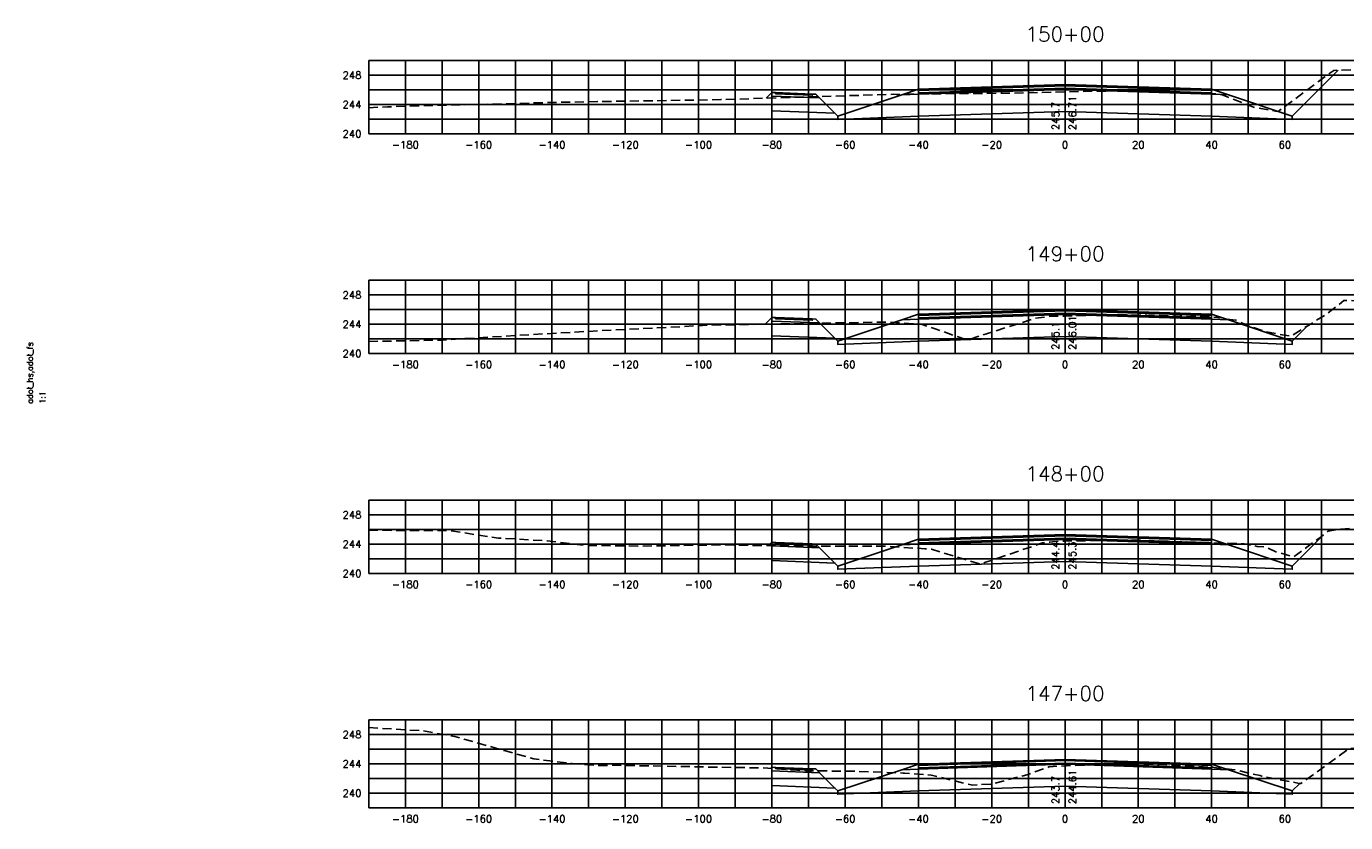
# Model space of a CAD drawing. Extents: x 1497 to 2840, y 16 to 8218.
# Tile 43 of 56: x 1497 to 1857, y 5836 to 6053. Entities that reach past the tile are written whole.
import ezdxf
from ezdxf.enums import TextEntityAlignment as Align

# ---------------------------------------------------------------- set-up
doc = ezdxf.new("R2010")
doc.units = 0
doc.header["$LTSCALE"] = 20
doc.header["$MEASUREMENT"] = 0
doc.linetypes.add('HIDDEN_050%', pattern=[0.1875, 0.125, -0.0625])
for name, color, linetype in [('S-AT-TXT175', 6, 'Continuous'), ('S-AT-TXT80', 1, 'Continuous'), ('XDATUM', 3, 'Continuous'), ('XEG', 1, 'HIDDEN_050%'), ('XFG', 2, 'Continuous'), ('XGRID', 251, 'Continuous'), ('XGRIDT', 2, 'Continuous'), ('XREF-BORDER', 7, 'Continuous')]:
    doc.layers.add(name, color=color, linetype=linetype)
doc.styles.add('L100', font='simplex.shx', dxfattribs={"height": 2})
doc.styles.add('L175', font='ROMANSM.shx', dxfattribs={"height": 3.5})
doc.styles.add('L80', font='ROMANSM.shx', dxfattribs={"height": 1.6})

# ---------------------------------------------------------------- blocks, each defined once
blk = doc.blocks.new('03025_00_att1')
at = {"layer": 'S-AT-TXT175', "style": 'L175'}
for tag, p in [('NUM', (32.402, 20.822)), ('LINE1', (30.64, 1.444)), ('LINE2', (30.64, 1.161)), ('LINE3', (30.64, 0.877))]:
    blk.add_attdef(tag, text='', height=0.175, dxfattribs=at).set_placement(p, align=Align.CENTER)
at = {"layer": 'S-AT-TXT80', "style": 'L80'}
for tag, p in [('DRAFTED', (2.436, 14.201)), ('PSCALE', (2.265, 11.605)), ('PVIEW', (2.436, 11.605)), ('PCTB', (2.094, 11.605))]:
    blk.add_attdef(tag, p, '', height=0.08, rotation=90, dxfattribs=at)

msp = doc.modelspace()

# ---------------------------------------------------------------- linework, layer by layer
at = {"layer": 'XDATUM', "flags": 128}
for points in [[(1698.44, 6033.73), (1700, 6035.29), (1700, 6030.29), (1717.21, 6029.6), (1718, 6028.81), (1718, 6027.92), (1740, 6028.8), (1780, 6030.08), (1820, 6028.8), (1842, 6027.92), (1842, 6028.81), (1854.52, 6041.33)], [(1698.13, 5972.02), (1700, 5973.89), (1700, 5968.89), (1717.21, 5968.2), (1718, 5967.41), (1718, 5966.52), (1740, 5967.4), (1780, 5968.68), (1820, 5967.4), (1842, 5966.52), (1842, 5967.41), (1846.07, 5971.48)], [(1699.09, 5911.58), (1700, 5912.49), (1700, 5907.49), (1717.21, 5906.8), (1718, 5906.01), (1718, 5905.12), (1740, 5906), (1780, 5907.28), (1820, 5906), (1842, 5905.12), (1842, 5906.01), (1850.53, 5914.55)], [(1699.66, 5850.75), (1700, 5851.09), (1700, 5846.09), (1717.21, 5845.4), (1718, 5844.61), (1718, 5843.72), (1740, 5844.6), (1780, 5845.88), (1820, 5844.6), (1842, 5843.72), (1842, 5844.61), (1844.04, 5846.65)]]:
    msp.add_lwpolyline(points, dxfattribs=at)
at = {"layer": 'XEG', "flags": 128}
for points in [[(1590, 6031.13), (1595.09, 6031.35), (1604.47, 6031.7), (1623.29, 6032.08), (1636.76, 6032.46), (1638.71, 6032.52), (1652.44, 6032.79), (1679.09, 6033.2), (1686.1, 6033.32), (1706.47, 6033.99), (1709, 6034.02), (1709.49, 6034.05), (1712.08, 6034.14), (1733.15, 6034.78), (1734.03, 6034.74), (1742.84, 6034.91), (1750.85, 6034.98), (1751.62, 6035), (1753.65, 6035.02), (1765.42, 6035.07), (1780, 6035.42), (1788.03, 6035.61), (1794.25, 6035.74), (1796.52, 6035.7), (1814.39, 6035.36), (1815.43, 6035.29), (1822.25, 6034.88), (1830.51, 6031.61), (1831.42, 6031.26), (1837.46, 6030.21), (1838.16, 6030.11), (1849.18, 6038.3), (1853.32, 6041.3), (1866.11, 6041.7), (1867.76, 6041.71), (1874.37, 6041.62), (1879.85, 6041.22), (1883.75, 6040.73), (1897.37, 6038.44), (1900.12, 6038.32), (1934.06, 6037.4), (1947.26, 6036.97), (1962.54, 6037.33), (1970, 6037.15)], [(1590, 5967.3), (1610.17, 5967.69), (1616.5, 5968.1), (1641.41, 5969.6), (1649.84, 5970.07), (1684.68, 5971.84), (1692.91, 5971.92), (1730.47, 5972.61), (1733.85, 5972.48), (1740.78, 5971.99), (1744.82, 5970.67), (1753.28, 5967.69), (1768.1, 5972.43), (1771.79, 5973.67), (1775.66, 5974.11), (1776.4, 5974.17), (1780, 5974.25), (1790.74, 5974.48), (1796.27, 5974.59), (1802.29, 5974.45), (1818.26, 5974.08), (1819.74, 5973.98), (1822.71, 5973.72), (1825.01, 5973.31), (1826.65, 5973.1), (1827.67, 5972.54), (1834.55, 5969.98), (1839.22, 5969.13), (1841.78, 5968.81), (1851.37, 5974.78), (1856.1, 5978.47), (1862.62, 5978.43), (1870.65, 5978.56), (1881.26, 5978.66), (1903.22, 5979), (1915.75, 5979.42), (1938.92, 5980.25), (1958.22, 5980.79), (1970, 5981.29)], [(1590, 5915.78), (1611.95, 5915.67), (1625.4, 5913.65), (1638.72, 5912.88), (1649.1, 5911.64), (1663.41, 5911.45), (1686.25, 5911.77), (1706.12, 5911.48), (1731.8, 5911.4), (1741.72, 5910.7), (1743.55, 5910.58), (1753, 5907.67), (1756.79, 5906.51), (1758.32, 5907.02), (1773.86, 5912.32), (1775.87, 5912.52), (1778.32, 5912.8), (1780, 5912.83), (1792.85, 5913.04), (1798.1, 5913.11), (1818, 5912.45), (1818.33, 5912.44), (1818.74, 5912.41), (1828.87, 5912.05), (1832.42, 5911.36), (1834.73, 5911.18), (1837.49, 5909.92), (1842.33, 5908.48), (1849.5, 5913.74), (1851.77, 5915.51), (1854.1, 5915.92), (1854.29, 5915.99), (1854.77, 5916.05), (1863.73, 5916.72), (1870.53, 5917.26), (1872.15, 5917.48), (1874.78, 5917.8), (1879.28, 5918.21), (1902.41, 5919.77), (1909.92, 5920.14), (1930.58, 5921.22), (1955.57, 5921.48), (1970, 5921.59)], [(1590, 5861.93), (1604.79, 5861.01), (1613.45, 5859.48), (1627, 5855.62), (1635.02, 5853.38), (1645.5, 5852.08), (1652.92, 5851.57), (1656.97, 5851.63), (1683.58, 5851.13), (1697.2, 5850.91), (1706.77, 5850.29), (1709.28, 5850.12), (1709.39, 5850.11), (1722.52, 5850), (1735.86, 5849.5), (1736.08, 5849.48), (1736.17, 5849.48), (1743.49, 5848.9), (1743.89, 5848.81), (1754.77, 5846.19), (1759.97, 5846.52), (1759.99, 5846.52), (1760.03, 5846.53), (1769.98, 5849.14), (1775.61, 5851.16), (1775.74, 5851.21), (1780, 5851.47), (1780.12, 5851.48), (1780.34, 5851.51), (1787.79, 5851.73), (1788.11, 5851.75), (1799.83, 5851.98), (1800.24, 5851.99), (1811.93, 5851.57), (1812.39, 5851.56), (1812.69, 5851.54), (1820.32, 5851.06), (1820.67, 5851.01), (1826.34, 5850.37), (1833.23, 5848.79), (1833.7, 5848.64), (1843.87, 5846.68), (1844.18, 5846.62), (1844.38, 5846.61), (1844.91, 5847.02), (1857.44, 5856.12), (1857.85, 5856.15), (1860.67, 5856.46), (1861.5, 5856.44), (1871.8, 5856.43), (1875.82, 5856.83), (1885.88, 5858.23), (1894.86, 5858.94), (1922.24, 5860.73), (1949.58, 5861.37), (1970, 5861.88)]]:
    msp.add_lwpolyline(points, dxfattribs=at)
at = {"layer": 'XFG', "flags": 128}
for points in [[(1842, 6028.81), (1842, 6028.81), (1854.52, 6041.33)], [(1780, 6037.42), (1740, 6036.14), (1740, 6035.8), (1780, 6037.08)], [(1780, 6037.42), (1820, 6036.14), (1820, 6035.8), (1780, 6037.08)], [(1700, 6035.29), (1700, 6035.29), (1698.44, 6033.73)], [(1700, 6035.29), (1700, 6034.29), (1713.04, 6033.77), (1712, 6034.81), (1711, 6034.85), (1711, 6034.51), (1701, 6034.91), (1701, 6035.25), (1700, 6035.29)], [(1700, 6034.29), (1700, 6030.29), (1717.21, 6029.6), (1713.04, 6033.77), (1700, 6034.29)], [(1701, 6035.25), (1701, 6034.91), (1711, 6034.51), (1711, 6034.85), (1701, 6035.25)], [(1780, 6036.08), (1740, 6034.8), (1735.43, 6034.62), (1718, 6028.81), (1718, 6027.92), (1740, 6028.8), (1780, 6030.08)], [(1780, 6036.42), (1740, 6035.14), (1740, 6036.14), (1735.43, 6034.62), (1740, 6034.8), (1780, 6036.08)], [(1780, 6037.08), (1740, 6035.8), (1740, 6035.14), (1780, 6036.42)], [(1780, 6037.08), (1820, 6035.8), (1820, 6035.14), (1780, 6036.42)], [(1780, 6036.42), (1820, 6035.14), (1820, 6036.14), (1824.57, 6034.62), (1820, 6034.8), (1780, 6036.08)], [(1780, 6036.08), (1820, 6034.8), (1824.57, 6034.62), (1842, 6028.81), (1842, 6027.92), (1820, 6028.8), (1780, 6030.08)], [(1718, 6028.81), (1717.21, 6029.6)], [(1780, 5976.02), (1740, 5974.74), (1740, 5974.4), (1780, 5975.68)], [(1780, 5976.02), (1820, 5974.74), (1820, 5974.4), (1780, 5975.68)], [(1700, 5973.89), (1700, 5973.89), (1698.13, 5972.02)], [(1700, 5973.89), (1700, 5972.89), (1713.04, 5972.37), (1712, 5973.41), (1711, 5973.45), (1711, 5973.11), (1701, 5973.51), (1701, 5973.85), (1700, 5973.89)], [(1700, 5972.89), (1700, 5968.89), (1717.21, 5968.2), (1713.04, 5972.37), (1700, 5972.89)], [(1701, 5973.85), (1701, 5973.51), (1711, 5973.11), (1711, 5973.45), (1701, 5973.85)], [(1780, 5974.68), (1740, 5973.4), (1735.43, 5973.22), (1718, 5967.41), (1718, 5966.52), (1740, 5967.4), (1780, 5968.68)], [(1780, 5975.02), (1740, 5973.74), (1740, 5974.74), (1735.43, 5973.22), (1740, 5973.4), (1780, 5974.68)], [(1780, 5975.68), (1740, 5974.4), (1740, 5973.74), (1780, 5975.02)], [(1780, 5975.68), (1820, 5974.4), (1820, 5973.74), (1780, 5975.02)], [(1780, 5975.02), (1820, 5973.74), (1820, 5974.74), (1824.57, 5973.22), (1820, 5973.4), (1780, 5974.68)], [(1780, 5974.68), (1820, 5973.4), (1824.57, 5973.22), (1842, 5967.41), (1842, 5966.52), (1820, 5967.4), (1780, 5968.68)], [(1842, 5967.41), (1842, 5967.41), (1846.07, 5971.48)], [(1718, 5967.41), (1717.21, 5968.2)], [(1700, 5912.49), (1700, 5912.49), (1699.09, 5911.58)], [(1700, 5912.49), (1700, 5911.49), (1713.04, 5910.97), (1712, 5912.01), (1711, 5912.05), (1711, 5911.71), (1701, 5912.11), (1701, 5912.45), (1700, 5912.49)], [(1700, 5911.49), (1700, 5907.49), (1717.21, 5906.8), (1713.04, 5910.97), (1700, 5911.49)], [(1701, 5912.45), (1701, 5912.11), (1711, 5911.71), (1711, 5912.05), (1701, 5912.45)], [(1780, 5913.28), (1740, 5912), (1735.43, 5911.82), (1718, 5906.01), (1718, 5905.12), (1740, 5906), (1780, 5907.28)], [(1780, 5913.62), (1740, 5912.34), (1740, 5913.34), (1735.43, 5911.82), (1740, 5912), (1780, 5913.28)], [(1780, 5914.62), (1740, 5913.34), (1740, 5913), (1780, 5914.28)], [(1780, 5914.28), (1740, 5913), (1740, 5912.34), (1780, 5913.62)], [(1780, 5914.62), (1820, 5913.34), (1820, 5913), (1780, 5914.28)], [(1780, 5914.28), (1820, 5913), (1820, 5912.34), (1780, 5913.62)], [(1780, 5913.62), (1820, 5912.34), (1820, 5913.34), (1824.57, 5911.82), (1820, 5912), (1780, 5913.28)], [(1780, 5913.28), (1820, 5912), (1824.57, 5911.82), (1842, 5906.01), (1842, 5905.12), (1820, 5906), (1780, 5907.28)], [(1842, 5906.01), (1842, 5906.01), (1850.53, 5914.55)], [(1718, 5906.01), (1717.21, 5906.8)], [(1700, 5851.09), (1700, 5851.09), (1699.66, 5850.75)], [(1700, 5851.09), (1700, 5850.09), (1713.04, 5849.57), (1712, 5850.61), (1711, 5850.65), (1711, 5850.31), (1701, 5850.71), (1701, 5851.05), (1700, 5851.09)], [(1700, 5850.09), (1700, 5846.09), (1717.21, 5845.4), (1713.04, 5849.57), (1700, 5850.09)], [(1701, 5851.05), (1701, 5850.71), (1711, 5850.31), (1711, 5850.65), (1701, 5851.05)], [(1780, 5851.88), (1740, 5850.6), (1735.43, 5850.42), (1718, 5844.61), (1718, 5843.72), (1740, 5844.6), (1780, 5845.88)], [(1780, 5852.22), (1740, 5850.94), (1740, 5851.94), (1735.43, 5850.42), (1740, 5850.6), (1780, 5851.88)], [(1780, 5853.22), (1740, 5851.94), (1740, 5851.6), (1780, 5852.88)], [(1780, 5852.88), (1740, 5851.6), (1740, 5850.94), (1780, 5852.22)], [(1780, 5853.22), (1820, 5851.94), (1820, 5851.6), (1780, 5852.88)], [(1780, 5852.88), (1820, 5851.6), (1820, 5850.94), (1780, 5852.22)], [(1780, 5852.22), (1820, 5850.94), (1820, 5851.94), (1824.57, 5850.42), (1820, 5850.6), (1780, 5851.88)], [(1780, 5851.88), (1820, 5850.6), (1824.57, 5850.42), (1842, 5844.61), (1842, 5843.72), (1820, 5844.6), (1780, 5845.88)], [(1842, 5844.61), (1842, 5844.61), (1844.04, 5846.65)], [(1718, 5844.61), (1717.21, 5845.4)]]:
    msp.add_lwpolyline(points, dxfattribs=at)
at = {"layer": 'XGRID'}
for p, q in [((1590, 6024), (1590, 6044)), ((1590, 6044), (1970, 6044)), ((1600, 6024), (1600, 6044)), ((1610, 6024), (1610, 6044)), ((1620, 6024), (1620, 6044)), ((1630, 6024), (1630, 6044)), ((1640, 6024), (1640, 6044)), ((1650, 6024), (1650, 6044)), ((1660, 6024), (1660, 6044)), ((1670, 6024), (1670, 6044)), ((1680, 6024), (1680, 6044)), ((1690, 6024), (1690, 6044)), ((1700, 6024), (1700, 6044)), ((1710, 6024), (1710, 6044)), ((1720, 6024), (1720, 6044)), ((1730, 6024), (1730, 6044)), ((1740, 6024), (1740, 6044)), ((1750, 6024), (1750, 6044)), ((1760, 6024), (1760, 6044)), ((1770, 6024), (1770, 6044)), ((1780, 6024), (1780, 6044)), ((1790, 6024), (1790, 6044)), ((1800, 6024), (1800, 6044)), ((1810, 6024), (1810, 6044)), ((1820, 6024), (1820, 6044)), ((1830, 6024), (1830, 6044)), ((1840, 6024), (1840, 6044)), ((1850, 6024), (1850, 6044)), ((1590, 6040), (1970, 6040)), ((1590, 6036), (1970, 6036)), ((1590, 6032), (1970, 6032)), ((1590, 6028), (1970, 6028)), ((1590, 6024), (1970, 6024)), ((1590, 5964), (1590, 5984)), ((1590, 5984), (1970, 5984)), ((1600, 5964), (1600, 5984)), ((1610, 5964), (1610, 5984)), ((1620, 5964), (1620, 5984)), ((1630, 5964), (1630, 5984)), ((1640, 5964), (1640, 5984)), ((1650, 5964), (1650, 5984)), ((1660, 5964), (1660, 5984)), ((1670, 5964), (1670, 5984)), ((1680, 5964), (1680, 5984)), ((1690, 5964), (1690, 5984)), ((1700, 5964), (1700, 5984)), ((1710, 5964), (1710, 5984)), ((1720, 5964), (1720, 5984)), ((1730, 5964), (1730, 5984)), ((1740, 5964), (1740, 5984)), ((1750, 5964), (1750, 5984)), ((1760, 5964), (1760, 5984)), ((1770, 5964), (1770, 5984)), ((1780, 5964), (1780, 5984)), ((1790, 5964), (1790, 5984)), ((1800, 5964), (1800, 5984)), ((1810, 5964), (1810, 5984)), ((1820, 5964), (1820, 5984)), ((1830, 5964), (1830, 5984)), ((1840, 5964), (1840, 5984)), ((1850, 5964), (1850, 5984)), ((1590, 5980), (1970, 5980)), ((1590, 5976), (1970, 5976)), ((1590, 5972), (1970, 5972)), ((1590, 5968), (1970, 5968)), ((1590, 5964), (1970, 5964)), ((1590, 5904), (1590, 5924)), ((1590, 5924), (1970, 5924)), ((1600, 5904), (1600, 5924)), ((1610, 5904), (1610, 5924)), ((1620, 5904), (1620, 5924)), ((1630, 5904), (1630, 5924)), ((1640, 5904), (1640, 5924)), ((1650, 5904), (1650, 5924)), ((1660, 5904), (1660, 5924)), ((1670, 5904), (1670, 5924)), ((1680, 5904), (1680, 5924)), ((1690, 5904), (1690, 5924)), ((1700, 5904), (1700, 5924)), ((1710, 5904), (1710, 5924)), ((1720, 5904), (1720, 5924)), ((1730, 5904), (1730, 5924)), ((1740, 5904), (1740, 5924)), ((1750, 5904), (1750, 5924)), ((1760, 5904), (1760, 5924)), ((1770, 5904), (1770, 5924)), ((1780, 5904), (1780, 5924)), ((1790, 5904), (1790, 5924)), ((1800, 5904), (1800, 5924)), ((1810, 5904), (1810, 5924)), ((1820, 5904), (1820, 5924)), ((1830, 5904), (1830, 5924)), ((1840, 5904), (1840, 5924)), ((1850, 5904), (1850, 5924)), ((1590, 5920), (1970, 5920)), ((1590, 5916), (1970, 5916)), ((1590, 5912), (1970, 5912)), ((1590, 5908), (1970, 5908)), ((1590, 5904), (1970, 5904)), ((1590, 5840), (1590, 5864)), ((1590, 5864), (1970, 5864)), ((1600, 5840), (1600, 5864)), ((1610, 5840), (1610, 5864)), ((1620, 5840), (1620, 5864)), ((1630, 5840), (1630, 5864)), ((1640, 5840), (1640, 5864)), ((1650, 5840), (1650, 5864)), ((1660, 5840), (1660, 5864)), ((1670, 5840), (1670, 5864)), ((1680, 5840), (1680, 5864)), ((1690, 5840), (1690, 5864)), ((1700, 5840), (1700, 5864)), ((1710, 5840), (1710, 5864)), ((1720, 5840), (1720, 5864)), ((1730, 5840), (1730, 5864)), ((1740, 5840), (1740, 5864)), ((1750, 5840), (1750, 5864)), ((1760, 5840), (1760, 5864)), ((1770, 5840), (1770, 5864)), ((1780, 5840), (1780, 5864)), ((1790, 5840), (1790, 5864)), ((1800, 5840), (1800, 5864)), ((1810, 5840), (1810, 5864)), ((1820, 5840), (1820, 5864)), ((1830, 5840), (1830, 5864)), ((1840, 5840), (1840, 5864)), ((1850, 5840), (1850, 5864)), ((1590, 5860), (1970, 5860)), ((1590, 5856), (1970, 5856)), ((1590, 5852), (1970, 5852)), ((1590, 5848), (1970, 5848)), ((1590, 5844), (1970, 5844)), ((1590, 5840), (1970, 5840))]:
    msp.add_line(p, q, dxfattribs=at)

# ---------------------------------------------------------------- block references
at = {"layer": 'XREF-BORDER'}
ref = msp.add_blockref('03025_00_att1', (1456.45, 5718.23), dxfattribs=dict(at, xscale=20, yscale=20, zscale=20))
ref.add_attrib('PCTB', 'adot_hs,adot_fs', (1498.33, 5950.32), dxfattribs={"layer": 'S-AT-TXT80', "height": 1.6, "rotation": 90, "style": 'L80'})
ref.add_attrib('PSCALE', '1:1', (1501.75, 5950.32), dxfattribs={"layer": 'S-AT-TXT80', "height": 1.6, "rotation": 90, "style": 'L80'})

# ---------------------------------------------------------------- texts
at = {"layer": 'XGRIDT', "style": 'L100'}
for s, p in [('150+00', (1780, 6048)), ('149+00', (1780, 5988)), ('148+00', (1780, 5928)), ('147+00', (1780, 5868))]:
    msp.add_text(s, height=4, dxfattribs=at).set_placement(p, align=Align.BOTTOM_CENTER)
for s, p in [('248', (1588, 6040)), ('244', (1588, 6032)), ('240', (1588, 6024)), ('248', (1588, 5980)), ('244', (1588, 5972)), ('240', (1588, 5964)), ('248', (1588, 5920)), ('244', (1588, 5912)), ('240', (1588, 5904)), ('248', (1588, 5860)), ('244', (1588, 5852)), ('240', (1588, 5844))]:
    msp.add_text(s, height=2, dxfattribs=at).set_placement(p, align=Align.MIDDLE_RIGHT)
for s, p in [('245.7', (1779, 6025)), ('245.1', (1779, 5965)), ('244.4', (1779, 5905)), ('243.7', (1779, 5841))]:
    msp.add_text(s, height=2, rotation=90, dxfattribs=at).set_placement(p, align=Align.BOTTOM_LEFT)
for s, p in [('246.71', (1781, 6025)), ('246.01', (1781, 5965)), ('245.31', (1781, 5905)), ('244.61', (1781, 5841))]:
    msp.add_text(s, height=2, rotation=90, dxfattribs=at).set_placement(p, align=Align.TOP_LEFT)
for s, p in [('-180', (1600, 6022)), ('-160', (1620, 6022)), ('-140', (1640, 6022)), ('-120', (1660, 6022)), ('-100', (1680, 6022)), ('-80', (1700, 6022)), ('-60', (1720, 6022)), ('-40', (1740, 6022)), ('-20', (1760, 6022)), ('0', (1780, 6022)), ('20', (1800, 6022)), ('40', (1820, 6022)), ('60', (1840, 6022)), ('-180', (1600, 5962)), ('-160', (1620, 5962)), ('-140', (1640, 5962)), ('-120', (1660, 5962)), ('-100', (1680, 5962)), ('-80', (1700, 5962)), ('-60', (1720, 5962)), ('-40', (1740, 5962)), ('-20', (1760, 5962)), ('0', (1780, 5962)), ('20', (1800, 5962)), ('40', (1820, 5962)), ('60', (1840, 5962)), ('-180', (1600, 5902)), ('-160', (1620, 5902)), ('-140', (1640, 5902)), ('-120', (1660, 5902)), ('-100', (1680, 5902)), ('-80', (1700, 5902)), ('-60', (1720, 5902)), ('-40', (1740, 5902)), ('-20', (1760, 5902)), ('0', (1780, 5902)), ('20', (1800, 5902)), ('40', (1820, 5902)), ('60', (1840, 5902)), ('-180', (1600, 5838)), ('-160', (1620, 5838)), ('-140', (1640, 5838)), ('-120', (1660, 5838)), ('-100', (1680, 5838)), ('-80', (1700, 5838)), ('-60', (1720, 5838)), ('-40', (1740, 5838)), ('-20', (1760, 5838)), ('0', (1780, 5838)), ('20', (1800, 5838)), ('40', (1820, 5838)), ('60', (1840, 5838))]:
    msp.add_text(s, height=2, dxfattribs=at).set_placement(p, align=Align.TOP_CENTER)

doc.saveas('drawing.dxf')
